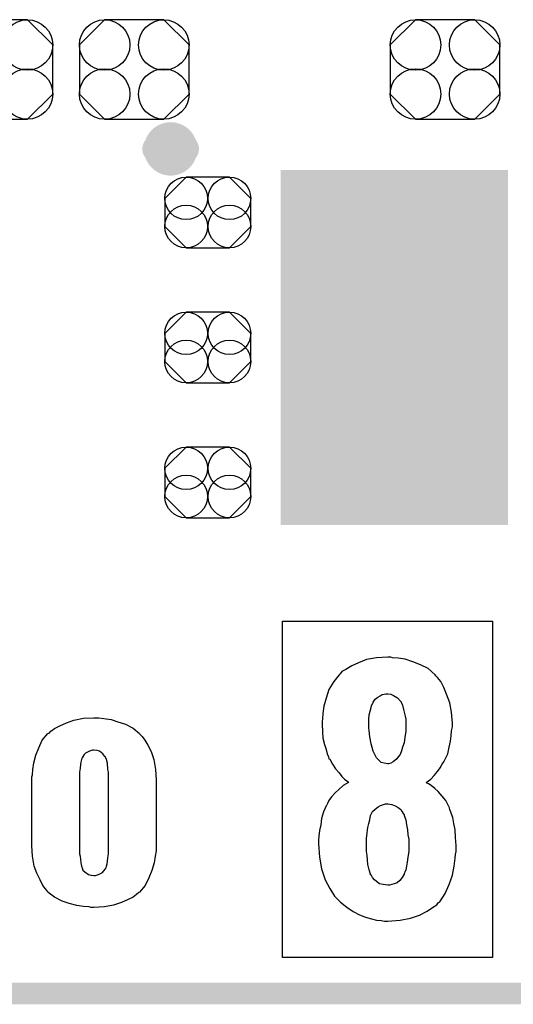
# Model space of a CAD drawing. Extents: x -0.07 to 0.95, y -0.15 to 2.1.
# Tile 2 of 11: x 0.35 to 0.48, y -0.15 to 0.12. Entities that reach past the tile are written whole.
import ezdxf

# ---------------------------------------------------------------- set-up
doc = ezdxf.new("R2010")
doc.units = 0
doc.layers.get('0').update_dxf_attribs({"linetype": 'CONTINUOUS'})
for name, color, linetype in [('gko', 6, 'CONTINUOUS'), ('gto', 2, 'CONTINUOUS'), ('gts', 1, 'CONTINUOUS')]:
    doc.layers.add(name, color=color, linetype=linetype)

# ---------------------------------------------------------------- blocks, each defined once
blk = doc.blocks.new('D79')
at = {"const_width": 0.00395}
blk.add_lwpolyline([(-0.001975, 0, 1), (0.001975, 0, 1)], format="xyb", close=True, dxfattribs=at)
blk = doc.blocks.new('D90')
blk.add_lwpolyline([(0.0152, -0.0068), (0.0152, 0.0068), (0.0082, 0.0138), (-0.0082, 0.0138), (-0.0152, 0.0068), (-0.0152, -0.0068), (-0.0082, -0.0138), (0.0082, -0.0138)], close=True)
for centre in [(-0.0082, 0.0068), (0.0082, 0.0068), (-0.0082, -0.0068), (0.0082, -0.0068)]:
    blk.add_circle(centre, 0.007)
blk = doc.blocks.new('D76')
at = {"const_width": 0.0984}
blk.add_lwpolyline([(-0.0315, 0), (0.0315, 0)], dxfattribs=at)
blk = doc.blocks.new('D92')
blk.add_lwpolyline([(0.006, 0.0098), (-0.006, 0.0098), (-0.0119, 0.0039), (-0.0119, -0.0039), (-0.006, -0.0098), (0.006, -0.0098), (0.0119, -0.0039), (0.0119, 0.0039)], close=True)
for centre in [(-0.006, 0.0039), (0.006, 0.0039), (-0.006, -0.0039), (0.006, -0.0039)]:
    blk.add_circle(centre, 0.0059)

msp = doc.modelspace()

# ---------------------------------------------------------------- linework, layer by layer
at = {"layer": 'gko', "color": 6, "const_width": 0.006}
msp.add_lwpolyline([(-0.05, -0.15), (0.85, -0.15)], dxfattribs=at)
at = {"layer": 'gto', "color": 2, "const_width": 0.007}
for points in [[(0.3919, 0.084, 1), (0.3841, 0.084)], [(0.3841, 0.084, 1), (0.3919, 0.084)]]:
    msp.add_lwpolyline(points, format="xyb", dxfattribs=at)
for points in [[(0.3841, 0.084), (0.3841, 0.084)], [(0.3919, 0.084), (0.3919, 0.084)], [(0.3919, 0.084), (0.3919, 0.084)]]:
    msp.add_lwpolyline(points, dxfattribs=at)
at = {"layer": 'gto', "color": 2}
for points in [[(0.4772, -0.14), (0.419, -0.14), (0.419, -0.0468), (0.4772, -0.0468), (0.4772, -0.14)], [(0.449, -0.0568), (0.4482, -0.0568), (0.4451, -0.057), (0.4423, -0.0575), (0.4401, -0.0584), (0.4382, -0.0592), (0.4366, -0.0602), (0.4355, -0.0608), (0.435, -0.0614), (0.4347, -0.0617), (0.4332, -0.0636), (0.4319, -0.0658), (0.4311, -0.0682), (0.4305, -0.0704), (0.4302, -0.0724), (0.4301, -0.0739), (0.43, -0.0746), (0.43, -0.075), (0.43, -0.0753), (0.43, -0.0754), (0.4301, -0.0775), (0.4302, -0.0793), (0.4307, -0.081), (0.4311, -0.0824), (0.4314, -0.0836), (0.4318, -0.0844), (0.4319, -0.085), (0.4321, -0.0851), (0.4329, -0.0865), (0.4337, -0.0878), (0.4347, -0.0889), (0.4355, -0.0899), (0.4362, -0.0906), (0.4368, -0.0911), (0.4372, -0.0914), (0.4373, -0.0915), (0.4358, -0.0924), (0.4346, -0.0935), (0.4336, -0.0944), (0.4326, -0.0955), (0.4319, -0.0965), (0.4315, -0.0974), (0.4312, -0.0979), (0.4311, -0.098), (0.4304, -0.0997), (0.4298, -0.1015), (0.4296, -0.1033), (0.4293, -0.1048), (0.4291, -0.1064), (0.429, -0.1075), (0.429, -0.1085), (0.4293, -0.1122), (0.4298, -0.1155), (0.4308, -0.1185), (0.4321, -0.1209), (0.4334, -0.123), (0.4351, -0.1247), (0.4368, -0.1261), (0.4386, -0.1273), (0.4404, -0.1282), (0.442, -0.1289), (0.4437, -0.1293), (0.4451, -0.1297), (0.4464, -0.1298), (0.4473, -0.13), (0.4482, -0.13), (0.4516, -0.1297), (0.4545, -0.1291), (0.457, -0.1283), (0.4591, -0.1272), (0.4606, -0.1262), (0.4618, -0.1254), (0.4623, -0.1248), (0.4626, -0.1246), (0.4641, -0.1223), (0.4652, -0.1198), (0.4661, -0.1172), (0.4666, -0.1147), (0.4669, -0.1125), (0.467, -0.1115), (0.4672, -0.1107), (0.4672, -0.109), (0.467, -0.1068), (0.4669, -0.1047), (0.4665, -0.1029), (0.4662, -0.1012), (0.4658, -0.1), (0.4654, -0.099), (0.4652, -0.0983), (0.4651, -0.0982), (0.4643, -0.0965), (0.4633, -0.0953), (0.4622, -0.094), (0.4612, -0.0932), (0.4602, -0.0924), (0.4595, -0.0919), (0.459, -0.0917), (0.4588, -0.0915), (0.4601, -0.0906), (0.4611, -0.0896), (0.462, -0.0885), (0.4627, -0.0875), (0.4633, -0.0865), (0.4637, -0.0858), (0.464, -0.0853), (0.4641, -0.0851), (0.4648, -0.0836), (0.4652, -0.0818), (0.4656, -0.0801), (0.4658, -0.0786), (0.4659, -0.0772), (0.4661, -0.0761), (0.4661, -0.0754), (0.4661, -0.0751), (0.4659, -0.0721), (0.4654, -0.0695), (0.4645, -0.0671), (0.4637, -0.0652), (0.4629, -0.0636), (0.462, -0.0625), (0.4615, -0.062), (0.4613, -0.0617), (0.4594, -0.06), (0.4573, -0.0589), (0.4551, -0.0581), (0.453, -0.0574), (0.4511, -0.0571), (0.4495, -0.057), (0.449, -0.0568)], [(0.449, -0.0671), (0.4498, -0.0674), (0.4509, -0.0681), (0.4516, -0.0689), (0.4519, -0.0692), (0.4519, -0.0693), (0.4523, -0.0701), (0.4526, -0.0713), (0.453, -0.0732), (0.4532, -0.074), (0.4532, -0.0747), (0.4532, -0.0753), (0.4532, -0.0754), (0.4532, -0.0774), (0.4529, -0.079), (0.4527, -0.0806), (0.4523, -0.0818), (0.452, -0.0828), (0.4516, -0.0838), (0.4511, -0.0844), (0.4507, -0.085), (0.4497, -0.0858), (0.449, -0.0862), (0.4484, -0.0864), (0.4482, -0.0864), (0.4472, -0.0862), (0.4464, -0.086), (0.4457, -0.0854), (0.4451, -0.0847), (0.4441, -0.0829), (0.4436, -0.0808), (0.4432, -0.0789), (0.443, -0.0771), (0.4429, -0.0764), (0.4429, -0.0758), (0.4429, -0.0756), (0.4429, -0.0754), (0.4429, -0.074), (0.443, -0.0728), (0.4433, -0.0718), (0.4436, -0.0708), (0.4437, -0.0703), (0.444, -0.0697), (0.4441, -0.0695), (0.4441, -0.0693), (0.4447, -0.0685), (0.4454, -0.0679), (0.4461, -0.0675), (0.4466, -0.0672), (0.4472, -0.0671), (0.4477, -0.067), (0.4482, -0.067), (0.449, -0.0671)], [(0.3695, -0.0738), (0.3715, -0.0741), (0.3734, -0.0747), (0.3755, -0.0754), (0.3776, -0.0765), (0.3794, -0.078), (0.3795, -0.0782), (0.3801, -0.0788), (0.3808, -0.0798), (0.3817, -0.0812), (0.3826, -0.083), (0.3833, -0.0852), (0.3838, -0.0879), (0.384, -0.0908), (0.384, -0.1091), (0.384, -0.1092), (0.384, -0.1095), (0.384, -0.1099), (0.384, -0.1105), (0.3837, -0.112), (0.3834, -0.1138), (0.3828, -0.1159), (0.382, -0.118), (0.3809, -0.1201), (0.3794, -0.1219), (0.3792, -0.122), (0.3785, -0.1226), (0.3776, -0.1233), (0.3762, -0.124), (0.3744, -0.1248), (0.3722, -0.1255), (0.3697, -0.126), (0.3667, -0.1262), (0.3659, -0.1262), (0.3654, -0.126), (0.3638, -0.1259), (0.362, -0.1256), (0.3599, -0.1251), (0.3579, -0.1244), (0.3558, -0.1233), (0.354, -0.1219), (0.3538, -0.1216), (0.3533, -0.121), (0.3526, -0.1201), (0.3518, -0.1185), (0.3509, -0.1167), (0.3502, -0.1147), (0.3497, -0.112), (0.3495, -0.1091), (0.3495, -0.0908), (0.3495, -0.0906), (0.3495, -0.0904), (0.3495, -0.09), (0.3497, -0.0894), (0.3498, -0.0879), (0.3501, -0.0861), (0.3506, -0.084), (0.3515, -0.0819), (0.3524, -0.0798), (0.354, -0.078), (0.3543, -0.0779), (0.3548, -0.0773), (0.3558, -0.0766), (0.3573, -0.0758), (0.3591, -0.075), (0.3612, -0.0743), (0.3638, -0.0737), (0.3667, -0.0736), (0.3681, -0.0736), (0.3695, -0.0738)], [(0.3667, -0.0826), (0.3663, -0.0826), (0.3655, -0.0829), (0.3644, -0.0834), (0.364, -0.0838), (0.3636, -0.0845), (0.3636, -0.0847), (0.3634, -0.0848), (0.3633, -0.0852), (0.3631, -0.0859), (0.363, -0.0866), (0.3629, -0.0876), (0.3627, -0.0887), (0.3627, -0.09), (0.3627, -0.1101), (0.3627, -0.1102), (0.3627, -0.1106), (0.3627, -0.1113), (0.3629, -0.112), (0.3631, -0.1138), (0.3633, -0.1147), (0.3636, -0.1155), (0.3636, -0.1156), (0.3637, -0.1158), (0.3642, -0.1163), (0.3652, -0.117), (0.3659, -0.1172), (0.3667, -0.1173), (0.3672, -0.1173), (0.368, -0.117), (0.3691, -0.1165), (0.3695, -0.116), (0.3699, -0.1155), (0.3699, -0.1154), (0.3701, -0.1152), (0.3702, -0.1147), (0.3704, -0.1141), (0.3705, -0.1134), (0.3706, -0.1124), (0.3708, -0.1113), (0.3708, -0.1101), (0.3708, -0.09), (0.3708, -0.0898), (0.3708, -0.0894), (0.3708, -0.0887), (0.3706, -0.0879), (0.3705, -0.0862), (0.3702, -0.0852), (0.3699, -0.0845), (0.3699, -0.0844), (0.3698, -0.0843), (0.3692, -0.0836), (0.3683, -0.0829), (0.3676, -0.0827), (0.3667, -0.0826)], [(0.4493, -0.0976), (0.4502, -0.098), (0.4511, -0.0985), (0.4518, -0.099), (0.4522, -0.0997), (0.4525, -0.1001), (0.4527, -0.1005), (0.4527, -0.1007), (0.4532, -0.1019), (0.4534, -0.1033), (0.4537, -0.1047), (0.4538, -0.106), (0.454, -0.1072), (0.454, -0.1082), (0.454, -0.1087), (0.454, -0.109), (0.454, -0.1107), (0.4538, -0.1122), (0.4536, -0.1136), (0.4534, -0.1147), (0.4532, -0.1157), (0.4529, -0.1164), (0.4527, -0.1168), (0.4527, -0.1169), (0.4522, -0.1179), (0.4515, -0.1187), (0.4508, -0.1193), (0.45, -0.1196), (0.4493, -0.1198), (0.4487, -0.12), (0.4482, -0.12), (0.4469, -0.1198), (0.4459, -0.1196), (0.4451, -0.119), (0.4445, -0.1185), (0.444, -0.1179), (0.4437, -0.1173), (0.4434, -0.1171), (0.4434, -0.1169), (0.443, -0.1157), (0.4427, -0.1143), (0.4426, -0.113), (0.4425, -0.1118), (0.4423, -0.1107), (0.4423, -0.1098), (0.4423, -0.1092), (0.4423, -0.109), (0.4423, -0.1071), (0.4425, -0.1055), (0.4427, -0.104), (0.4429, -0.1029), (0.4432, -0.1019), (0.4433, -0.1012), (0.4434, -0.1008), (0.4434, -0.1007), (0.444, -0.0996), (0.4447, -0.0989), (0.4455, -0.0983), (0.4462, -0.0979), (0.447, -0.0976), (0.4476, -0.0975), (0.4482, -0.0975), (0.4493, -0.0976)]]:
    msp.add_lwpolyline(points, dxfattribs=at)

# ---------------------------------------------------------------- block references
at = {"layer": 'gto'}
for p in [(0.3841, 0.084), (0.3841, 0.084), (0.3919, 0.084), (0.3919, 0.084), (0.3919, 0.084), (0.3919, 0.084)]:
    msp.add_blockref('D79', p, dxfattribs=at)
at = {"layer": 'gts'}
for name, p in [('D90', (0.3401, 0.106)), ('D90', (0.3779, 0.106)), ('D90', (0.4641, 0.106)), ('D76', (0.45, 0.029)), ('D92', (0.3983, 0.0664)), ('D92', (0.3983, 0.029)), ('D92', (0.3983, -0.0084))]:
    msp.add_blockref(name, p, dxfattribs=at)

doc.saveas('drawing.dxf')
